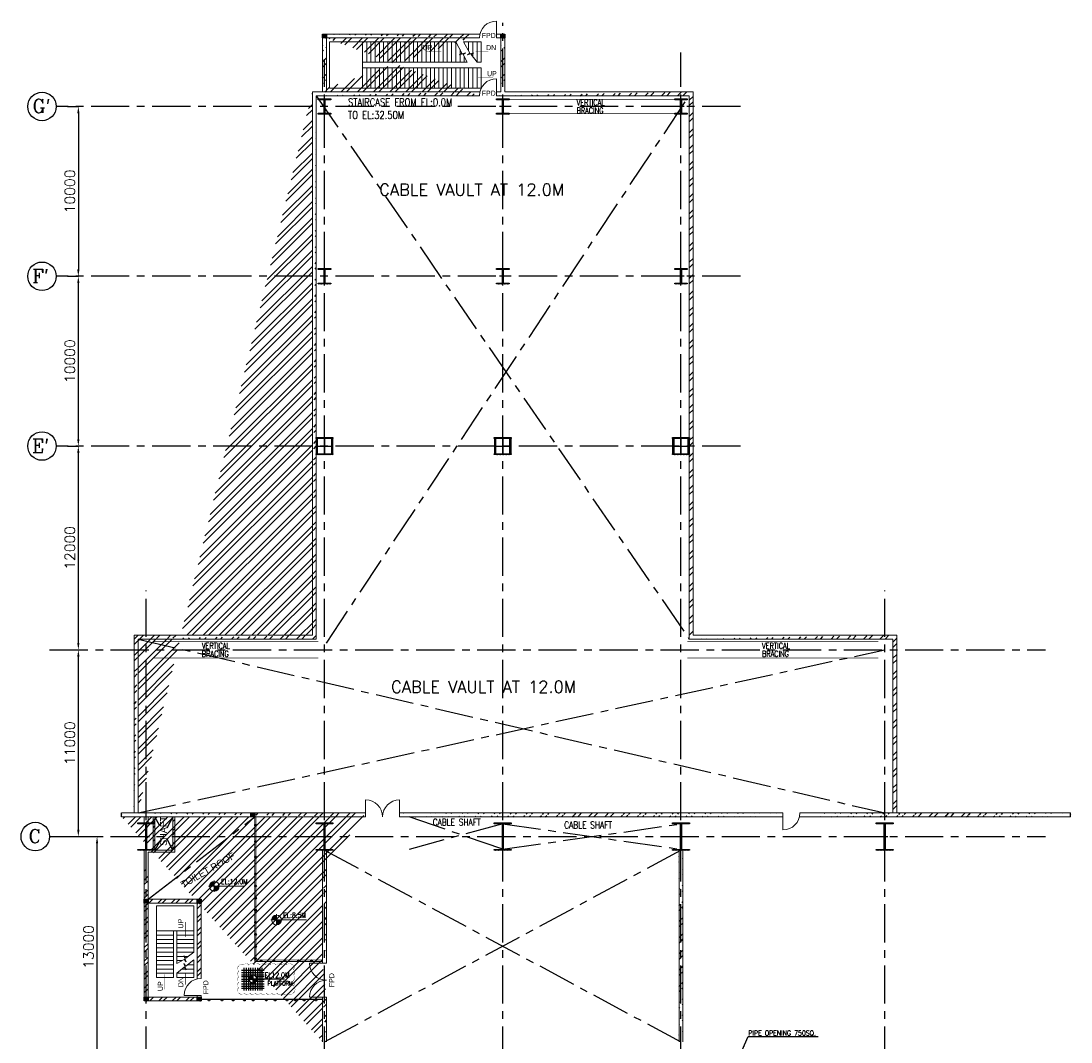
# Model space of a CAD drawing. Header units: inches. Extents: x 0 to 1544102, y 0 to 23144100.
# Tile 7 of 203: x 93520 to 155373, y 40281 to 100416. Entities that reach past the tile are written whole.
import ezdxf

# ---------------------------------------------------------------- set-up
doc = ezdxf.new("R2010")
doc.units = ezdxf.units.IN
doc.header["$LTSCALE"] = 1800
doc.header["$MEASUREMENT"] = 0
doc.linetypes.add('CENTER', pattern=[2, 1.25, -0.25, 0.25, -0.25])
doc.linetypes.add('HIDDEN', pattern=[0.375, 0.25, -0.125])
doc.layers.get('0').update_dxf_attribs({"color": 253})
for name, color, linetype in [('BRACING', 1, 'HIDDEN'), ('CEN', 2, 'CENTER'), ('COL', 1, 'Continuous'), ('GRID', 251, 'CENTER'), ('STEEL', 231, 'Continuous')]:
    doc.layers.add(name, color=color, linetype=linetype)
for name, color, linetype, lineweight in [('DIM', 4, 'Continuous', 18), ('STAIR', 2, 'Continuous', 15), ('TEXT', 3, 'Continuous', 18), ('WALL', 6, 'Continuous', 18)]:
    doc.layers.add(name, color=color, linetype=linetype, lineweight=lineweight)
doc.styles.add('HTX11', font='O8111901')
doc.styles.add('ROMANC', font='ROMANC.SHX')
doc.styles.add('ROMANS', font='romans.shx')
doc.styles.add('ROMANT', font='romant')
doc.styles.get("Standard").update_dxf_attribs({"font": 'arial.ttf'})
doc.dimstyles.new('K2', dxfattribs={"dimtxt": 600, "dimasz": 400, "dimexe": 200, "dimexo": 200, "dimgap": 200, "dimtad": 1, "dimdec": 0, "dimzin": 0, "dimdsep": 46, "dimtxsty": 'ROMANC', "dimcen": 0.09, "dimclrd": 256, "dimclrt": 4, "dimadec": 0, "dimazin": 0, "dimtfac": 1, "dimtdec": 0, "dimtofl": 0, "dimtmove": 1, "dimatfit": 3, "dimfxl": 0.18, "dimtolj": 1, "dimtzin": 0, "dimarcsym": 0})
doc.dimstyles.new('STANDARD1', dxfattribs={"dimtxt": 300, "dimasz": 250, "dimexe": 0, "dimexo": 0, "dimgap": 80, "dimtad": 1, "dimdec": 0, "dimzin": 0, "dimdsep": 46, "dimtxsty": 'ROMANS', "dimcen": 0, "dimclrd": 4, "dimclre": 4, "dimclrt": 4, "dimadec": 0, "dimazin": 0, "dimtfac": 0.09, "dimtdec": 0, "dimtix": 1, "dimtofl": 0, "dimtmove": 0, "dimatfit": 3, "dimfxl": 1, "dimtolj": 1, "dimtzin": 0, "dimarcsym": 0})
pattern_1 = [(45, (-290253.6, -45646.2), (-397.7476, 397.7476), []), (45, (-289988.43, -45646.2), (-397.7476, 397.7476), [])]
pattern_2 = [(45, (0, -860.2), (-477.297, 477.297), []), (45, (318.2, -860.2), (-477.297, 477.297), [])]
pattern_3 = [(45, (0, -1860.2), (-477.297, 477.297), []), (45, (318.2, -1860.2), (-477.297, 477.297), [])]

# ---------------------------------------------------------------- blocks, each defined once
blk = doc.blocks.new('C-ROW COLUMN')
at = {"layer": 'COL'}
h = blk.add_hatch(dxfattribs=at)
h.set_pattern_fill('ANSI31', color=256, scale=200, style=0)
h.set_pattern_definition([(45, (-1315.907, -6.545), (-17.6776695, 17.6776695), [])])
h.paths.add_polyline_path([(77950, 120865), (76960, 120865), (76960, 120820), (77950, 120820)])
h.paths.add_polyline_path([(77478, 120820), (77433, 120820), (77433, 119310), (77478, 119310)])
h.paths.add_polyline_path([(77950, 119310), (76960, 119310), (76960, 119265), (77950, 119265)])
at = {"layer": 'CEN'}
for p, q in [((77455, 119265), (77455, 120865)), ((77264, 120065), (77647, 120065))]:
    blk.add_line(p, q, dxfattribs=at)
at = {"layer": 'COL'}
for points in [[(76960, 120865), (77950, 120865), (77950, 120820), (76960, 120820)], [(77433, 120820), (77478, 120820), (77478, 119310), (77433, 119310)], [(76960, 119310), (77950, 119310), (77950, 119265), (76960, 119265)]]:
    blk.add_lwpolyline(points, close=True, dxfattribs=at)
blk = doc.blocks.new('*D371')
at = {"layer": 'DIM', "color": 0, "lineweight": -2, "transparency": 16777216}
for p, q in [((96468, 63381), (97098, 63381)), ((96468, 52381), (97098, 52381))]:
    blk.add_line(p, q, dxfattribs=at)
at = {"layer": 'DIM', "lineweight": -2, "transparency": 16777216}
blk.add_line((96898, 52781), (96898, 62981), dxfattribs=at)
at = {"layer": 'DIM', "transparency": 16777216}
for points in [[(96831, 62981), (96964, 62981), (96898, 63381)], [(96831, 52781), (96964, 52781), (96898, 52381)]]:
    blk.add_solid(points, dxfattribs=at)
at = {"layer": 'DIM', "color": 4, "transparency": 16777216, "insert": (96398, 57881), "char_height": 600, "attachment_point": 5, "rotation": 90, "style": 'ROMANC'}
blk.add_mtext('\\A1;11000', dxfattribs=at)
blk = doc.blocks.new('*D372')
at = {"layer": 'DIM', "color": 0, "lineweight": -2, "transparency": 16777216}
for p, q in [((96268, 75381), (96898, 75381)), ((96268, 63381), (96898, 63381))]:
    blk.add_line(p, q, dxfattribs=at)
at = {"layer": 'DIM', "lineweight": -2, "transparency": 16777216}
blk.add_line((96898, 63781), (96898, 74981), dxfattribs=at)
at = {"layer": 'DIM', "transparency": 16777216}
for points in [[(96831, 74981), (96964, 74981), (96898, 75381)], [(96831, 63781), (96964, 63781), (96898, 63381)]]:
    blk.add_solid(points, dxfattribs=at)
at = {"layer": 'DIM', "color": 4, "transparency": 16777216, "insert": (96398, 69381), "char_height": 600, "attachment_point": 5, "rotation": 90, "style": 'ROMANC'}
blk.add_mtext('\\A1;12000', dxfattribs=at)
blk = doc.blocks.new('*D373')
at = {"layer": 'DIM', "color": 0, "lineweight": -2, "transparency": 16777216}
for p, q in [((96268, 85381), (96898, 85381)), ((96268, 75381), (96898, 75381))]:
    blk.add_line(p, q, dxfattribs=at)
at = {"layer": 'DIM', "lineweight": -2, "transparency": 16777216}
blk.add_line((96898, 75781), (96898, 84981), dxfattribs=at)
at = {"layer": 'DIM', "transparency": 16777216}
for points in [[(96831, 84981), (96964, 84981), (96898, 85381)], [(96831, 75781), (96964, 75781), (96898, 75381)]]:
    blk.add_solid(points, dxfattribs=at)
at = {"layer": 'DIM', "color": 4, "transparency": 16777216, "insert": (96398, 80381), "char_height": 600, "attachment_point": 5, "rotation": 90, "style": 'ROMANC'}
blk.add_mtext('\\A1;10000', dxfattribs=at)
blk = doc.blocks.new('E-ROW COLUMN')
at = {"layer": 'COL'}
h = blk.add_hatch(dxfattribs=at)
h.set_pattern_fill('ANSI31', color=256, scale=200, angle=180, style=0)
h.set_pattern_definition([(225, (-559205.4, -120485.547), (17.6776695, -17.6776695), [])])
h.paths.add_polyline_path([(0, 500), (-500, 500), (-500, 450), (0, 450)])
h.paths.add_polyline_path([(500, 500), (0, 500), (0, 450), (500, 450)])
h.paths.add_polyline_path([(-425, 450), (-475, 450), (-475, 0), (-425, 0)])
h.paths.add_polyline_path([(475, 450), (425, 450), (425, 0), (475, 0)])
h.paths.add_polyline_path([(-425, 0), (-475, 0), (-475, -450), (-425, -450)])
h.paths.add_polyline_path([(0, -450), (-500, -450), (-500, -500), (0, -500)])
h.paths.add_polyline_path([(500, -450), (0, -450), (0, -500), (500, -500)])
h.paths.add_polyline_path([(475, 0), (425, 0), (425, -450), (475, -450)])
at = {"layer": 'CEN'}
for p, q in [((-475, 0), (475, 0)), ((0, 500), (0, -500))]:
    blk.add_line(p, q, dxfattribs=at)
at = {"layer": 'COL'}
for points in [[(-500, 500), (500, 500), (500, 450), (-500, 450)], [(-475, 450), (-425, 450), (-425, -450), (-475, -450)], [(425, 450), (475, 450), (475, -450), (425, -450)], [(-500, -450), (500, -450), (500, -500), (-500, -500)]]:
    blk.add_lwpolyline(points, close=True, dxfattribs=at)
blk = doc.blocks.new('F-ROW COLUMN')
at = {"layer": 'COL'}
h = blk.add_hatch(dxfattribs=at)
h.set_pattern_fill('ANSI31', color=256, scale=200, angle=180, style=0)
h.set_pattern_definition([(225, (-557328.912, -127499.994), (17.6776695, -17.6776695), [])])
h.paths.add_polyline_path([(370, 450), (0, 450), (0, 400), (22.5, 400), (370, 400)])
h.paths.add_polyline_path([(0, 450), (-370, 450), (-370, 400), (0, 400)])
h.paths.add_polyline_path([(0, 400), (-22.5, 400), (-22.5, 0), (0, 0)])
h.paths.add_polyline_path([(22.5, 400), (0, 400), (0, 0), (22.5, 0)])
h.paths.add_polyline_path([(0, 0), (-22.5, 0), (-22.5, -400), (0, -400)])
h.paths.add_polyline_path([(22.5, 0), (0, 0), (0, -400), (22.5, -400)])
h.paths.add_polyline_path([(0, -400), (-22.5, -400), (-370, -400), (-370, -450), (0, -450)])
h.paths.add_polyline_path([(370, -400), (0, -400), (0, -450), (370, -450)])
at = {"layer": 'CEN'}
for p, q in [((191.6, 0), (-191.6, 0)), ((0, -450), (0, 450))]:
    blk.add_line(p, q, dxfattribs=at)
at = {"layer": 'COL'}
for points in [[(-370, 450), (370, 450), (370, 400), (-370, 400)], [(-22.5, 400), (22.5, 400), (22.5, -400), (-22.5, -400)], [(-370, -400), (370, -400), (370, -450), (-370, -450)]]:
    blk.add_lwpolyline(points, close=True, dxfattribs=at)
blk = doc.blocks.new('*D378')
at = {"layer": 'DIM', "color": 0, "lineweight": -2, "transparency": 16777216}
for p, q in [((96268, 95381), (96898, 95381)), ((96268, 85381), (96898, 85381))]:
    blk.add_line(p, q, dxfattribs=at)
at = {"layer": 'DIM', "lineweight": -2, "transparency": 16777216}
blk.add_line((96898, 94981), (96898, 85781), dxfattribs=at)
at = {"layer": 'DIM', "transparency": 16777216}
for points in [[(96831, 94981), (96964, 94981), (96898, 95381)], [(96831, 85781), (96964, 85781), (96898, 85381)]]:
    blk.add_solid(points, dxfattribs=at)
at = {"layer": 'DIM', "color": 4, "transparency": 16777216, "insert": (96398, 90381), "char_height": 600, "attachment_point": 5, "rotation": 90, "style": 'ROMANC'}
blk.add_mtext('\\A1;10000', dxfattribs=at)
blk = doc.blocks.new('*X7')
at = {"color": 0}
for p, q in [((36080, 29200), (36330, 29200)), ((36081, 29225), (36330, 29225)), ((36085, 29250), (36330, 29250)), ((36092, 29275), (36330, 29275)), ((36102, 29300), (36330, 29300)), ((36115, 29325), (36330, 29325)), ((36132, 29350), (36330, 29350)), ((36154, 29375), (36330, 29375)), ((36183, 29400), (36330, 29400)), ((36226, 29425), (36330, 29425))]:
    blk.add_line(p, q, dxfattribs=at)
blk = doc.blocks.new('LL')
for p, q in [((-1136, 0), (-711, 0)), ((-711, 0), (-711, 423)), ((1493, 0), (-711, 0)), ((-711, 0), (-711, -418))]:
    blk.add_line(p, q)
for start, end in [(90, 180), (180, 270), (0, 90), (270, 0)]:
    blk.add_arc((-711, 0), 360, start, end)
at = {"xscale": 1.439999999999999, "yscale": 1.439999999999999, "zscale": 1.439999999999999}
blk.add_blockref('*X7', (-53026, -42044), dxfattribs=at)
at = {"xscale": 1.439999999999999, "yscale": 1.439999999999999, "zscale": 1.439999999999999, "rotation": 180}
blk.add_blockref('*X7', (51604, 42044), dxfattribs=at)
at = {"flags": 4}
blk.add_attdef('LEVEL', (-222, 154), '', height=432, dxfattribs=at)
blk = doc.blocks.new('A$C23722B17')
at = {"flags": 128}
for points in [[(-533, 658), (-533, -676)], [(-400, 658), (-400, -676)], [(-267, 658), (-267, -676)], [(-267, 658), (-267, -676)], [(-133, 658), (-133, 181)], [(0, 658), (0, -676)], [(0, 658), (0, -676)], [(133, 658), (133, 181)], [(133, 658), (133, 181)], [(267, 658), (267, -676)], [(400, 658), (400, -676)], [(533, 658), (533, -676)], [(-667, 524), (667, 524)], [(-667, 391), (667, 391)], [(-667, 258), (667, 258)], [(-667, 142), (-174, 142)], [(-667, 0), (667, 0)], [(-265, 0), (0, 0)], [(-225, 2), (0, 2)], [(-224, 25), (0, 25)], [(-220, 47), (0, 47)], [(-214, 70), (0, 70)], [(-205, 92), (0, 92)], [(-194, 115), (0, 115)], [(-178, 137), (0, 137)], [(-158, 160), (0, 160)], [(-132, 182), (0, 182)], [(-93, 205), (0, 205)], [(0, 0), (0, 264)], [(1864, 0), (0, 0)], [(0, 0), (0, -261)], [(174, 142), (667, 142)], [(-667, -133), (-181, -133)], [(-667, -276), (667, -276)], [(-667, -409), (667, -409)], [(-667, -542), (667, -542)], [(-133, -181), (-133, -676)], [(225, -2), (0, -2)], [(224, -25), (0, -25)], [(220, -47), (0, -47)], [(214, -70), (0, -70)], [(205, -92), (0, -92)], [(194, -115), (0, -115)], [(178, -137), (0, -137)], [(158, -160), (0, -160)], [(132, -182), (0, -182)], [(93, -205), (0, -205)], [(133, -181), (133, -676)], [(133, -181), (133, -676)], [(181, -133), (667, -133)]]:
    blk.add_lwpolyline(points, dxfattribs=at)
for points in [[(0, 225, 0.414246), (-225, 0)], [(225, 0, 0.414258), (0, 225)], [(0, -225, 0.414246), (225, 0)], [(-225, 0, 0.414221), (0, -225)]]:
    blk.add_lwpolyline(points, format="xyb", dxfattribs=at)
blk = doc.blocks.new('*D380')
at = {"layer": 'DIM', "color": 0, "lineweight": -2, "transparency": 16777216}
for p, q in [((97370, 52381), (98000, 52381)), ((97370, 39381), (98000, 39381))]:
    blk.add_line(p, q, dxfattribs=at)
at = {"layer": 'DIM', "lineweight": -2, "transparency": 16777216}
blk.add_line((98000, 39781), (98000, 51981), dxfattribs=at)
at = {"layer": 'DIM', "transparency": 16777216}
for points in [[(97933, 51981), (98067, 51981), (98000, 52381)], [(97933, 39781), (98067, 39781), (98000, 39381)]]:
    blk.add_solid(points, dxfattribs=at)
at = {"layer": 'DIM', "color": 4, "transparency": 16777216, "insert": (97500, 45881), "char_height": 600, "attachment_point": 5, "rotation": 90, "style": 'ROMANC'}
blk.add_mtext('\\A1;13000', dxfattribs=at)

msp = doc.modelspace()

# ---------------------------------------------------------------- hatches: boundary and pattern name
h = msp.add_hatch()
h.set_pattern_fill('ANSI32', color=256, scale=1800, style=0)
h.set_pattern_definition(pattern_2)
edge = h.paths.add_edge_path()
edge.add_line((110934.9, 96246.43), (120555.24, 96246.43))
edge.add_line((110913.43, 96016.43), (120528.43, 96016.43))
edge.add_line((111513.43, 99416.43), (111513.43, 96246.43))
edge.add_line((111283.43, 99416.43), (111283.43, 96246.43))
edge.add_line((111513.43, 99416.43), (120528.43, 99416.43))
edge.add_line((111513.43, 99646.43), (120555.24, 99646.43))
h = msp.add_hatch()
h.set_pattern_fill('ANSI32', color=256, scale=1800, style=0)
h.set_pattern_definition(pattern_2)
edge = h.paths.add_edge_path()
edge.add_line((122013.43, 99416.43), (122013.43, 96246.43))
edge.add_line((121783.43, 99416.43), (121783.43, 96246.43))
h = msp.add_hatch()
h.set_pattern_fill('ANSI32', color=256, scale=1800, style=0)
h.set_pattern_definition(pattern_2)
edge = h.paths.add_edge_path()
edge.add_line((100183.43, 64246.43), (110683.43, 64246.43))
edge.add_line((100413.43, 64016.43), (110913.43, 64016.43))
edge.add_line((110913.43, 64016.43), (110913.43, 96016.43))
edge.add_line((110683.43, 64246.43), (110683.43, 96246.43))
edge.add_line((100183.43, 53771.43), (100183.43, 64246.43))
edge.add_line((100413.43, 53771.43), (100413.43, 64016.43))
h = msp.add_hatch()
h.set_pattern_fill('ANSI32', color=256, scale=1800, style=0)
h.set_pattern_definition(pattern_2)
edge = h.paths.add_edge_path()
edge.add_line((122013.43, 96246.43), (133113.43, 96246.43))
edge.add_line((121528.43, 96016.43), (132883.43, 96016.43))
edge.add_line((132883.43, 64016.43), (132883.43, 96016.43))
edge.add_line((133113.43, 64246.43), (133113.43, 96246.43))
h = msp.add_hatch()
h.set_pattern_fill('ANSI32', color=256, scale=1800, style=0)
h.set_pattern_definition(pattern_2)
edge = h.paths.add_edge_path()
edge.add_line((133113.43, 64246.43), (145113.43, 64246.43))
edge.add_line((132883.43, 64016.43), (144883.43, 64016.43))
edge.add_line((144883.43, 53771.43), (144883.43, 64016.43))
edge.add_line((145113.43, 53771.43), (145113.43, 64246.43))
h = msp.add_hatch()
h.set_pattern_fill('ANSI32', color=256, scale=1800, style=0)
h.set_pattern_definition(pattern_3)
edge = h.paths.add_edge_path()
edge.add_line((99442.23, 53541.43), (113821.75, 53541.43))
edge.add_line((99442.23, 53771.43), (113821.75, 53771.43))
edge.add_line((111513.43, 50581.43), (111513.43, 44916.61))
edge.add_line((111283.43, 50581.43), (111283.43, 44916.61))
edge.add_line((111513.43, 42916.61), (111513.43, 40281.43))
edge.add_line((111283.43, 42916.61), (111283.43, 40281.43))
h = msp.add_hatch()
h.set_pattern_fill('ANSI32', color=256, scale=1800, style=0)
h.set_pattern_definition(pattern_2)
edge = h.paths.add_edge_path()
edge.add_line((115821.75, 53541.43), (138404.55, 53541.43))
edge.add_line((115821.75, 53771.43), (138404.55, 53771.43))
h = msp.add_hatch()
h.set_pattern_fill('ANSI32', color=256, scale=1800, style=0)
h.set_pattern_definition(pattern_2)
edge = h.paths.add_edge_path()
edge.add_line((139404.55, 53771.43), (155350.17, 53771.43))
edge.add_line((139377.74, 53541.43), (155350.17, 53541.43))
h = msp.add_hatch()
h.set_pattern_fill('ANSI32', color=256, scale=1800, style=0)
h.set_pattern_definition(pattern_2)
edge = h.paths.add_edge_path()
edge.add_line((139404.55, 53771.43), (155350.17, 53771.43))
edge.add_line((144513.43, 53541.43), (155350.17, 53541.43))
h = msp.add_hatch(color=256)
h.dxf.hatch_style = 1
h.paths.add_polyline_path([(107388.43, 53050.12, 1), (107288.43, 53050.12, 1)])
h = msp.add_hatch(color=256)
h.dxf.hatch_style = 1
h.paths.add_polyline_path([(107388.43, 52078.53, 1), (107288.43, 52078.53, 1)])
h = msp.add_hatch()
h.set_pattern_fill('ANSI32', color=256, scale=1800, style=0)
h.set_pattern_definition(pattern_3)
edge = h.paths.add_edge_path()
edge.add_line((132513.43, 51581.43), (132513.43, 40281.43))
edge.add_line((132283.43, 51581.43), (132283.43, 40281.43))
h = msp.add_hatch(color=256)
h.dxf.hatch_style = 1
h.paths.add_polyline_path([(107388.43, 51177.7, 1), (107288.43, 51177.7, 1)])
h = msp.add_hatch(color=256)
h.dxf.hatch_style = 1
h.paths.add_polyline_path([(107388.43, 50177.7, 1), (107288.43, 50177.7, 1)])
h = msp.add_hatch(color=256)
h.dxf.hatch_style = 1
h.paths.add_polyline_path([(107388.43, 49465.61, 1), (107288.43, 49465.61, 1)])
h = msp.add_hatch(color=256)
h.dxf.hatch_style = 1
h.paths.add_polyline_path([(107388.43, 48753.52, 1), (107288.43, 48753.52, 1)])
h = msp.add_hatch(color=256)
h.dxf.hatch_style = 1
h.paths.add_polyline_path([(107388.43, 48041.43, 1), (107288.43, 48041.43, 1)])
h = msp.add_hatch(color=256)
h.dxf.hatch_style = 1
h.paths.add_polyline_path([(107388.43, 47329.34, 1), (107288.43, 47329.34, 1)])
h = msp.add_hatch(color=256)
h.dxf.hatch_style = 1
h.paths.add_polyline_path([(107388.43, 46617.25, 1), (107288.43, 46617.25, 1)])
h = msp.add_hatch(color=256)
h.dxf.hatch_style = 1
h.paths.add_polyline_path([(107388.43, 45905.17, 1), (107288.43, 45905.17, 1)])
h = msp.add_hatch(color=256)
h.dxf.hatch_style = 1
h.paths.add_polyline_path([(107388.43, 45193.08, 1), (107288.43, 45193.08, 1)])
h = msp.add_hatch(color=256)
h.dxf.hatch_style = 1
h.paths.add_polyline_path([(107719.04, 45065.34, 1), (107619.04, 45065.34, 1)])
h = msp.add_hatch(color=256)
h.dxf.hatch_style = 1
h.paths.add_polyline_path([(108464.22, 45065.34, 1), (108364.22, 45065.34, 1)])
h = msp.add_hatch(color=256)
h.dxf.hatch_style = 1
h.paths.add_polyline_path([(109125.02, 45065.34, 1), (109025.02, 45065.34, 1)])
h = msp.add_hatch(color=256)
h.dxf.hatch_style = 1
h.paths.add_polyline_path([(109920.04, 45065.34, 1), (109820.04, 45065.34, 1)])
h = msp.add_hatch(color=256)
h.dxf.hatch_style = 1
h.paths.add_polyline_path([(110684.09, 45065.34, 1), (110584.09, 45065.34, 1)])
h = msp.add_hatch(color=256)
h.dxf.hatch_style = 1
h.paths.add_polyline_path([(104647.37, 42746.43, 1), (104547.37, 42746.43, 1)])
h = msp.add_hatch(color=256)
h.dxf.hatch_style = 1
h.paths.add_polyline_path([(105411.42, 42746.43, 1), (105311.42, 42746.43, 1)])
h = msp.add_hatch(color=256)
h.dxf.hatch_style = 1
h.paths.add_polyline_path([(106072.21, 42746.43, 1), (105972.21, 42746.43, 1)])
h = msp.add_hatch(color=256)
h.dxf.hatch_style = 1
h.paths.add_polyline_path([(106733.01, 42746.43, 1), (106633.01, 42746.43, 1)])
h = msp.add_hatch(color=256)
h.dxf.hatch_style = 1
h.paths.add_polyline_path([(107249.26, 42746.43, 1), (107149.26, 42746.43, 1)])
h = msp.add_hatch(color=256)
h.dxf.hatch_style = 1
h.paths.add_polyline_path([(108023.36, 42746.43, 1), (107923.36, 42746.43, 1)])
h = msp.add_hatch(color=256)
h.dxf.hatch_style = 1
h.paths.add_polyline_path([(108539.61, 42746.43, 1), (108439.61, 42746.43, 1)])
h = msp.add_hatch(color=256)
h.dxf.hatch_style = 1
h.paths.add_polyline_path([(109237.17, 42746.43, 1), (109137.17, 42746.43, 1)])
h = msp.add_hatch(color=256)
h.dxf.hatch_style = 1
h.paths.add_polyline_path([(109731.87, 42746.43, 1), (109631.87, 42746.43, 1)])
h = msp.add_hatch(color=256)
h.dxf.hatch_style = 1
h.paths.add_polyline_path([(110248.12, 42746.43, 1), (110148.12, 42746.43, 1)])
h = msp.add_hatch(color=256)
h.dxf.hatch_style = 1
h.paths.add_polyline_path([(110945.68, 42746.43, 1), (110845.68, 42746.43, 1)])
at = {"layer": 'COL'}
h = msp.add_hatch(dxfattribs=at)
h.set_pattern_fill('ANSI31', color=1, scale=250, angle=180, style=0)
h.set_pattern_definition([(225, (107933.428, 94296.435), (22.09709, -22.09709), [])])
h.paths.add_polyline_path([(111513.43, 99416.43), (111513.43, 99646.43), (111283.43, 99646.43), (111283.43, 99416.43)])
h = msp.add_hatch(dxfattribs=at)
h.set_pattern_fill('ANSI31', color=1, scale=250, angle=180, style=0)
h.set_pattern_definition([(225, (118433.428, 94296.435), (22.09709, -22.09709), [])])
h.paths.add_polyline_path([(122013.43, 99416.43), (122013.43, 99646.43), (121783.43, 99646.43), (121783.43, 99416.43)])
h = msp.add_hatch(dxfattribs=at)
h.set_pattern_fill('ANSI31', color=1, scale=250, angle=180, style=0)
h.set_pattern_definition([(225, (103708.428, 48421.435), (22.09709, -22.09709), [])])
h.paths.add_polyline_path([(107288.43, 53541.43), (107288.43, 53771.43), (107058.43, 53771.43), (107058.43, 53541.43)])
h = msp.add_hatch(dxfattribs=at)
h.set_pattern_fill('ANSI31', color=1, scale=250, angle=180, style=0)
h.set_pattern_definition([(225, (97433.428, 43346.435), (22.09709, -22.09709), [])])
h.paths.add_polyline_path([(101013.43, 48466.43), (101013.43, 48696.43), (100783.43, 48696.43), (100783.43, 48466.43)])
h = msp.add_hatch(dxfattribs=at)
h.set_pattern_fill('ANSI31', color=1, scale=250, angle=180, style=0)
h.set_pattern_definition([(225, (100548.428, 43346.435), (22.09709, -22.09709), [])])
h.paths.add_polyline_path([(104128.43, 48466.43), (104128.43, 48696.43), (103898.43, 48696.43), (103898.43, 48466.43)])
h = msp.add_hatch(dxfattribs=at)
h.set_pattern_fill('ANSI31', color=1, scale=250, angle=180, style=0)
h.set_pattern_definition([(225, (97433.428, 37576.435), (22.09709, -22.09709), [])])
h.paths.add_polyline_path([(101013.43, 42696.43), (101013.43, 42926.43), (100783.43, 42926.43), (100783.43, 42696.43)])
h = msp.add_hatch(dxfattribs=at)
h.set_pattern_fill('ANSI31', color=1, scale=250, angle=180, style=0)
h.set_pattern_definition([(225, (100548.428, 37576.435), (22.09709, -22.09709), [])])
h.paths.add_polyline_path([(104128.43, 42696.43), (104128.43, 42926.43), (103898.43, 42926.43), (103898.43, 42696.43)])
at = {"layer": 'WALL', "linetype": 'Continuous'}
h = msp.add_hatch(dxfattribs=at)
h.set_pattern_fill('ANSI32', color=9, scale=1500, angle=360, style=0)
h.set_pattern_definition(pattern_1)
h.paths.add_polyline_path([(101413.43, 52381.43), (101298.43, 52381.43), (101298.43, 51581.43), (100898.43, 51581.43), (100898.43, 51466.43), (101413.43, 51466.43)])
h.paths.add_polyline_path([(101413.43, 53541.43), (101298.43, 53541.43), (101298.43, 52381.43), (101413.43, 52381.43)])
h.paths.add_polyline_path([(100783.43, 51581.43), (100783.43, 51466.43), (100898.43, 51466.43), (100898.43, 51581.43)])
h = msp.add_hatch(dxfattribs=at)
h.set_pattern_fill('ANSI32', color=9, scale=1500, angle=360, style=0)
h.set_pattern_definition(pattern_1)
h.paths.add_polyline_path([(102588.43, 52381.43), (102473.43, 52381.43), (102473.43, 51581.43), (102588.43, 51581.43)])
h.paths.add_polyline_path([(102588.43, 53541.43), (102473.43, 53541.43), (102473.43, 52381.43), (102588.43, 52381.43)])
h = msp.add_hatch(dxfattribs=at)
h.set_pattern_fill('ANSI32', color=9, scale=1500, angle=360, style=0)
h.set_pattern_definition([(45, (-291523.6, -46566.2), (-397.7476, 397.7476), []), (45, (-291258.43, -46566.2), (-397.7476, 397.7476), [])])
h.paths.add_polyline_path([(100783.43, 42696.43), (101013.43, 42696.43), (101013.43, 50466.43), (100783.43, 50466.43)])
h = msp.add_hatch(dxfattribs=at)
h.set_pattern_fill('ANSI32', color=9, scale=1500, angle=360, style=0)
h.set_pattern_definition([(45, (-290253.6, -46646.2), (-397.7476, 397.7476), []), (45, (-289988.43, -46646.2), (-397.7476, 397.7476), [])])
h.paths.add_polyline_path([(103898.43, 48696.43), (101013.43, 48696.43), (101013.43, 48466.43), (103898.43, 48466.43)])
h = msp.add_hatch(dxfattribs=at)
h.set_pattern_fill('ANSI32', color=9, scale=1500, angle=360, style=0)
h.set_pattern_definition([(45, (97166.64, 42462.84), (-397.748, 397.748), []), (45, (97431.8, 42462.84), (-397.748, 397.748), [])])
edge = h.paths.add_edge_path()
edge.add_arc((104128.44, 42796.43), 1141.75, 90.0004462, 101.621923, ccw=False)
edge.add_line((104128.43, 43938.18), (104128.43, 48466.43))
edge.add_line((104128.43, 48466.43), (103898.43, 48466.43))
edge.add_line((103898.43, 48466.43), (103898.43, 43914.77))
h = msp.add_hatch(dxfattribs=at)
h.set_pattern_fill('ANSI32', color=9, scale=1500, angle=360, style=0)
h.set_pattern_definition([(45, (97651.64, 42692.84), (-397.75, 397.75), []), (45, (97916.8, 42692.84), (-397.75, 397.75), [])])
h.paths.add_polyline_path([(103898.43, 42926.43), (101013.43, 42926.43), (101013.43, 42696.43), (103898.43, 42696.43)])

# ---------------------------------------------------------------- linework, layer by layer
for points in [[(99442.23, 53541.43), (99442.23, 53637.27), (99419.23, 53637.27), (99465.23, 53675.6), (99442.23, 53675.6), (99442.23, 53771.43)], [(155350.17, 53541.43), (155350.17, 53637.27), (155327.17, 53637.27), (155373.17, 53675.6), (155350.17, 53675.6), (155350.17, 53771.43)]]:
    msp.add_lwpolyline(points)
at = {"color": 1}
msp.add_lwpolyline([(109556.1, 43164.2, 0, 32, -0.52056705), (109236.1, 43164.2, 0, 32, -0.52056705), (108916.1, 43164.2, 0, 32, -0.52056705), (108596.1, 43164.2, 0, 32, -0.52056705), (108276.1, 43164.2, 0, 32, -0.52056705), (107956.1, 43164.2, 0, 32, -0.52056705), (107636.1, 43164.2, 0, 32, -0.52056705), (107316.1, 43164.2, 0, 32, -0.52056705), (106996.1, 43164.2, 0, 32, -0.52056705), (106676.1, 43164.2, 0, 32, -0.52056705), (106360.37, 43168.47, 0, 32, -0.52056705), (106360.37, 43488.47, 0, 32, -0.52056705), (106360.37, 43808.47, 0, 32, -0.52056705), (106360.37, 44128.47, 0, 32, -0.52056705), (106360.37, 44448.47, 0, 32, -0.52056705), (106360.37, 44768.47, 0, 32, -0.52056705), (106634.43, 44814.4, 0, 32, -0.52056705), (106954.43, 44814.4, 0, 32, -0.52056705), (107274.43, 44814.4, 0, 32, -0.52056705), (107594.43, 44814.4, 0, 32, -0.52056705), (107914.43, 44814.4, 0, 32, -0.52056705), (108234.43, 44814.4, 0, 32, -0.52056705), (108554.43, 44814.4, 0, 32, -0.52056705), (108874.43, 44814.4, 0, 32, -0.52056705), (109194.43, 44814.4, 0, 32, -0.52056705), (109514.43, 44814.4, 0, 32, -0.52056705), (109556.1, 44536.07, 0, 32, -0.52056705), (109556.1, 44216.07, 0, 32, -0.52056705), (109556.1, 43896.07, 0, 32, -0.52056705), (109556.1, 43576.07, 0, 32, -0.52056705)], format="xyseb", close=True, dxfattribs=at)
for centre, radius in [((94758.09, 95381.43), 840.34), ((94758.09, 95381.43), 840.34), ((94758.09, 85381.43), 840.34), ((94758.09, 85381.43), 840.34), ((94758.09, 75381.43), 840.34), ((94758.09, 75381.43), 840.34), ((94360.38, 52381.43), 840.34), ((94360.38, 52381.43), 840.34), ((107338.43, 53050.12), 50), ((107338.43, 52078.53), 50), ((107338.43, 51177.7), 50), ((107338.43, 50177.7), 50), ((107338.43, 49465.61), 50), ((107338.43, 48753.52), 50), ((107338.43, 48041.43), 50), ((107338.43, 47329.34), 50), ((107338.43, 46617.25), 50), ((107338.43, 45905.17), 50), ((107338.43, 45193.08), 50), ((107669.04, 45065.34), 50), ((108414.22, 45065.34), 50), ((109075.02, 45065.34), 50), ((109870.04, 45065.34), 50), ((110634.09, 45065.34), 50), ((104597.37, 42746.43), 50), ((105361.42, 42746.43), 50), ((106022.21, 42746.43), 50), ((106683.01, 42746.43), 50), ((107199.26, 42746.43), 50), ((107973.36, 42746.43), 50), ((108489.61, 42746.43), 50), ((109187.17, 42746.43), 50), ((109681.87, 42746.43), 50), ((110198.12, 42746.43), 50), ((110895.68, 42746.43), 50)]:
    msp.add_circle(centre, radius)
at = {"layer": 'BRACING', "const_width": 40}
for points in [[(122268.43, 95806.43), (132028.43, 95806.43)], [(122268.43, 94956.43), (132028.43, 94956.43)], [(101268.43, 63861.43), (111028.43, 63861.43)], [(132768.43, 63861.43), (144028.43, 63861.43)], [(101268.43, 62901.43), (111028.43, 62901.43)], [(132768.43, 62901.43), (144028.43, 62901.43)]]:
    msp.add_lwpolyline(points, dxfattribs=at)
at = {"layer": 'CEN'}
for p, q in [((110913.43, 96016.43), (132883.43, 64016.43)), ((111513.43, 63771.43), (132883.43, 96016.43)), ((100413.43, 64016.43), (144398.43, 53771.43)), ((100413.43, 53771.43), (144398.43, 63381.43)), ((101013.43, 48696.43), (107288.43, 53541.43)), ((101695.24, 53020.34), (101413.43, 53541.43)), ((102473.43, 53541.43), (102114.99, 52878.66)), ((121898.43, 51631.43), (116387.65, 53541.43)), ((121898.43, 53136.43), (116387.65, 51626.43)), ((121898.43, 51631.43), (132398.43, 53131.43)), ((121898.43, 53131.43), (132398.43, 51631.43)), ((101749.02, 52201.97), (101413.43, 51581.43)), ((102473.43, 51581.43), (102141.33, 52195.49)), ((111398.43, 40281.43), (132398.43, 51581.43)), ((111398.43, 51581.43), (132398.43, 40281.43))]:
    msp.add_line(p, q, dxfattribs=at)
at = {"layer": 'COL'}
for points in [[(111283.43, 99646.43), (111513.43, 99646.43), (111513.43, 99416.43), (111283.43, 99416.43)], [(121783.43, 99646.43), (122013.43, 99646.43), (122013.43, 99416.43), (121783.43, 99416.43)], [(107058.43, 53771.43), (107288.43, 53771.43), (107288.43, 53541.43), (107058.43, 53541.43)], [(100783.43, 48696.43), (101013.43, 48696.43), (101013.43, 48466.43), (100783.43, 48466.43)], [(103898.43, 48696.43), (104128.43, 48696.43), (104128.43, 48466.43), (103898.43, 48466.43)], [(100783.43, 42926.43), (101013.43, 42926.43), (101013.43, 42696.43), (100783.43, 42696.43)], [(103898.43, 42926.43), (104128.43, 42926.43), (104128.43, 42696.43), (103898.43, 42696.43)]]:
    msp.add_lwpolyline(points, close=True, dxfattribs=at)
at = {"layer": 'GRID'}
for p, q in [((121898.43, 6540.47), (121898.43, 100303.53)), ((132398.43, 6540.47), (132398.43, 98561.01)), ((111398.43, 6540.47), (111398.43, 98173.17)), ((135898.43, 95381.43), (95598.43, 95381.43)), ((135898.43, 85381.43), (95598.43, 85381.43)), ((135898.43, 75381.43), (95598.43, 75381.43)), ((100898.43, 6540.47), (100898.43, 66881.43)), ((144398.43, 6540.47), (144398.43, 66881.43)), ((95200.72, 63381.43), (153872.88, 63381.43)), ((95200.72, 52381.43), (153872.88, 52381.43))]:
    msp.add_line(p, q, dxfattribs=at)
at = {"layer": 'STAIR', "linetype": 'Continuous'}
for p, q in [((111683.43, 99198.93), (119133.43, 99198.93)), ((111683.43, 99198.93), (111683.43, 96463.93)), ((113633.43, 97998.93), (113633.43, 99198.93)), ((113633.43, 97998.93), (113633.43, 99198.93)), ((113883.43, 97998.93), (113883.43, 99198.93)), ((114133.43, 97998.93), (114133.43, 99198.93)), ((114383.43, 97998.93), (114383.43, 99198.93)), ((114633.43, 97998.93), (114633.43, 99198.93)), ((114883.43, 97998.93), (114883.43, 99198.93)), ((115133.43, 97998.93), (115133.43, 99198.93)), ((115383.43, 97998.93), (115383.43, 99198.93)), ((115633.43, 97998.93), (115633.43, 99198.93)), ((115883.43, 97998.93), (115883.43, 99198.93)), ((116133.43, 97998.93), (116133.43, 99198.93)), ((116383.43, 97998.93), (116383.43, 99198.93)), ((116633.43, 97998.93), (116633.43, 99198.93)), ((116883.43, 97998.93), (116883.43, 99198.93)), ((117133.43, 97998.93), (117133.43, 99198.93)), ((117383.43, 97998.93), (117383.43, 99198.93)), ((117633.43, 97998.93), (117633.43, 99198.93)), ((117883.43, 97998.93), (117883.43, 99198.93)), ((118133.43, 97998.93), (118133.43, 99198.93)), ((118383.43, 97998.93), (118383.43, 99198.93)), ((118633.43, 97998.93), (118633.43, 99198.93)), ((118883.43, 97998.93), (118883.43, 99198.93)), ((119133.43, 97998.93), (119133.43, 99198.93)), ((119585.51, 99198.93), (120633.43, 99198.93)), ((119633.43, 99198.93), (119633.43, 99112.25)), ((119883.43, 99198.93), (119883.43, 98660.02)), ((120133.43, 99198.93), (120133.43, 98307.88)), ((120383.43, 99198.93), (120383.43, 97998.93)), ((120633.43, 99198.93), (120633.43, 97998.93)), ((119383.43, 98730.49), (119383.43, 97998.93)), ((113633.43, 97663.93), (113633.43, 97998.93)), ((113633.43, 97998.93), (119807.58, 97998.93)), ((119633.43, 98312.74), (119633.43, 97998.93)), ((120383.43, 97998.93), (120633.43, 97998.93)), ((113633.43, 96463.93), (113633.43, 97663.93)), ((113633.43, 97663.93), (120633.43, 97663.93)), ((113633.43, 96463.93), (113633.43, 97663.93)), ((113883.43, 96463.93), (113883.43, 97663.93)), ((114133.43, 96463.93), (114133.43, 97663.93)), ((114383.43, 96463.93), (114383.43, 97663.93)), ((114633.43, 96463.93), (114633.43, 97663.93)), ((114883.43, 96463.93), (114883.43, 97663.93)), ((115133.43, 96463.93), (115133.43, 97663.93)), ((115383.43, 96463.93), (115383.43, 97663.93)), ((115633.43, 96463.93), (115633.43, 97663.93)), ((115883.43, 96463.93), (115883.43, 97663.93)), ((116133.43, 96463.93), (116133.43, 97663.93)), ((116383.43, 96463.93), (116383.43, 97663.93)), ((116633.43, 96463.93), (116633.43, 97663.93)), ((116883.43, 96463.93), (116883.43, 97663.93)), ((117133.43, 96463.93), (117133.43, 97663.93)), ((117383.43, 96463.93), (117383.43, 97663.93)), ((117633.43, 96463.93), (117633.43, 97663.93)), ((117883.43, 96463.93), (117883.43, 97663.93)), ((118133.43, 96463.93), (118133.43, 97663.93)), ((118383.43, 96463.93), (118383.43, 97663.93)), ((118633.43, 96463.93), (118633.43, 97663.93)), ((118883.43, 96463.93), (118883.43, 97663.93)), ((119133.43, 96463.93), (119133.43, 97663.93)), ((119383.43, 96463.93), (119383.43, 97663.93)), ((119633.43, 96463.93), (119633.43, 97663.93)), ((119883.43, 96463.93), (119883.43, 97663.93)), ((120133.43, 96463.93), (120133.43, 97663.93)), ((120383.43, 96463.93), (120383.43, 97663.93)), ((120633.43, 96463.93), (120633.43, 97663.93)), ((111683.43, 96463.93), (120633.43, 96463.93)), ((101498.43, 48296.43), (101498.43, 44076.43)), ((103698.43, 48296.43), (101498.43, 48296.43)), ((103698.43, 48296.43), (103698.43, 45576.43)), ((101498.41, 46826.43), (102498.43, 46826.43)), ((101498.41, 46576.43), (102498.43, 46576.43)), ((102498.43, 46826.43), (102498.43, 44076.43)), ((102498.43, 46826.43), (102698.43, 46826.43)), ((102698.43, 46826.43), (103698.43, 46826.43)), ((102698.43, 46826.43), (102698.43, 44902.28)), ((102698.43, 46576.43), (103698.43, 46576.43)), ((101498.41, 46326.43), (102498.43, 46326.43)), ((101498.41, 46076.43), (102498.43, 46076.43)), ((101498.41, 45826.43), (102498.43, 45826.43)), ((102698.43, 46326.43), (103698.43, 46326.43)), ((102698.43, 46076.43), (103698.43, 46076.43)), ((102698.43, 45826.43), (103698.43, 45826.43)), ((101498.41, 45576.43), (102498.43, 45576.43)), ((101498.41, 45326.43), (102498.43, 45326.43)), ((102698.43, 45576.43), (103698.43, 45576.43)), ((103370.28, 45326.43), (102698.43, 45326.43)), ((101498.41, 45076.43), (102498.43, 45076.43)), ((101498.41, 44826.43), (102498.43, 44826.43)), ((101498.41, 44576.43), (102498.43, 44576.43)), ((103012.23, 45076.43), (102698.43, 45076.43)), ((103698.43, 44576.43), (103007.37, 44576.43)), ((103698.43, 44826.43), (103320.92, 44826.43)), ((103698.43, 45076.43), (103637.71, 45076.43)), ((103698.43, 45124.36), (103698.43, 44076.43)), ((101498.41, 44326.43), (102498.43, 44326.43)), ((101498.41, 44076.43), (102498.43, 44076.43)), ((103698.43, 44326.43), (102698.43, 44326.43)), ((102698.43, 44326.43), (102698.43, 44076.43)), ((103698.43, 44076.43), (102698.43, 44076.43))]:
    msp.add_line(p, q, dxfattribs=at)
at = {"layer": 'STAIR', "linetype": 'Continuous', "flags": 128}
for points in [[(119133.43, 99198.93), (119489.8, 98531.17), (119349.54, 98420.48), (119705.56, 98546.19), (119565.3, 98435.5), (119807.58, 97998.93)], [(119585.51, 99198.93), (119954.66, 98531.17), (119814.4, 98420.48), (120170.42, 98546.19), (120030.16, 98435.5), (120383.43, 97998.93)], [(103698.43, 45576.43), (103230.66, 45220.06), (103119.97, 45360.32), (103245.68, 45004.3), (103134.99, 45144.56), (102698.43, 44902.28)], [(103698.43, 45124.36), (103230.66, 44755.21), (103119.97, 44895.47), (103245.68, 44539.45), (103134.99, 44679.71), (102698.43, 44326.43)]]:
    msp.add_lwpolyline(points, dxfattribs=at)
for points in [[(118281.45, 98598.93, 0, 150, 0), (117926.75, 98598.93, 25, 25, 0), (117368.11, 98598.93, 25, 25, 0)], [(120303.79, 98598.93, 0, 150, 0), (120658.48, 98598.93, 25, 25, 0), (121055.36, 98598.93, 25, 25, 0)], [(120409.83, 97063.93, 0, 150, 0), (120764.52, 97063.93, 25, 25, 0), (121323.16, 97063.93, 25, 25, 0)], [(103198.43, 46428.42, 0, 150, 0), (103198.43, 46783.11, 25, 25, 0), (103198.43, 47341.75, 25, 25, 0)], [(101998.42, 44300.03, 0, 150, 0), (101998.42, 43945.34, 25, 25, 0), (101998.42, 43386.7, 25, 25, 0)], [(103198.43, 44406.08, 0, 150, 0), (103198.43, 44051.38, 25, 25, 0), (103198.43, 43654.51, 25, 25, 0)]]:
    msp.add_lwpolyline(points, format="xyseb", dxfattribs=at)
at = {"layer": 'STEEL'}
for p, q in [((107288.43, 53541.43), (107288.43, 45015.34)), ((111283.43, 45015.34), (107288.43, 45015.34)), ((104128.43, 42796.43), (111283.43, 42796.43))]:
    msp.add_line(p, q, dxfattribs=at)
at = {"layer": 'STEEL', "const_width": 15}
for points in [[(107388.43, 53541.43), (107388.43, 45115.34)], [(107388.43, 45115.34), (111283.43, 45115.34)], [(103443.43, 42696.43), (111283.43, 42696.43)]]:
    msp.add_lwpolyline(points, dxfattribs=at)
at = {"layer": 'WALL'}
for p, q in [((121528.43, 99416.43), (121528.43, 100416.43)), ((111513.43, 99646.43), (120555.24, 99646.43)), ((121528.43, 99646.43), (121783.43, 99646.43)), ((111283.43, 99416.43), (111283.43, 96246.43)), ((111513.43, 99416.43), (120528.43, 99416.43)), ((111513.43, 99416.43), (111513.43, 96246.43)), ((121528.43, 99416.43), (121783.43, 99416.43)), ((121783.43, 99416.43), (121783.43, 96246.43)), ((122013.43, 99416.43), (122013.43, 96246.43)), ((121528.43, 96016.43), (121528.43, 97016.43)), ((110683.43, 64246.43), (110683.43, 96246.43)), ((110683.43, 96246.43), (120555.24, 96246.43)), ((110913.43, 64016.43), (110913.43, 96016.43)), ((110913.43, 96016.43), (120528.43, 96016.43)), ((121528.43, 96246.43), (121783.43, 96246.43)), ((121528.43, 96016.43), (132883.43, 96016.43)), ((122013.43, 96246.43), (133113.43, 96246.43)), ((132883.43, 64016.43), (132883.43, 96016.43)), ((133113.43, 64246.43), (133113.43, 96246.43)), ((100183.43, 53771.43), (100183.43, 64246.43)), ((100183.43, 64246.43), (110683.43, 64246.43)), ((100413.43, 53771.43), (100413.43, 64016.43)), ((100413.43, 64016.43), (110913.43, 64016.43)), ((132883.43, 64016.43), (144883.43, 64016.43)), ((133113.43, 64246.43), (145113.43, 64246.43)), ((144883.43, 53771.43), (144883.43, 64016.43)), ((145113.43, 53771.43), (145113.43, 64246.43)), ((113821.75, 53541.43), (113821.75, 54541.43)), ((115821.75, 53541.43), (115821.75, 54541.43)), ((99442.23, 53771.43), (113821.75, 53771.43)), ((99442.23, 53541.43), (113821.75, 53541.43)), ((100783.43, 53541.43), (100783.43, 53181.43)), ((101013.43, 53541.43), (101013.43, 53181.43)), ((101298.43, 53541.43), (101298.43, 51581.43)), ((101413.43, 53541.43), (101413.43, 51581.43)), ((102473.43, 53541.43), (102473.43, 51581.43)), ((102588.43, 53541.43), (102588.43, 51466.43)), ((107288.43, 53541.43), (107288.43, 53441.43)), ((115821.75, 53771.43), (138404.55, 53771.43)), ((115821.75, 53541.43), (138404.55, 53541.43)), ((138404.55, 53771.43), (138404.55, 52771.43)), ((139377.74, 53541.43), (155350.17, 53541.43)), ((139404.55, 53771.43), (155350.17, 53771.43)), ((100783.43, 51581.43), (100783.43, 42696.43)), ((100783.43, 51581.43), (102473.43, 51581.43)), ((101013.43, 51466.43), (101013.43, 42696.43)), ((101013.43, 51466.43), (102588.43, 51466.43)), ((111283.43, 51581.43), (111283.43, 44916.61)), ((111513.43, 51581.43), (111513.43, 44916.61)), ((132283.43, 51581.43), (132283.43, 40281.43)), ((132513.43, 51581.43), (132513.43, 40281.43)), ((103898.43, 48696.43), (101013.43, 48696.43)), ((103898.43, 48466.43), (101013.43, 48466.43)), ((103898.43, 48466.43), (103898.43, 43999.63)), ((104128.43, 48466.43), (104128.43, 44026.43)), ((111513.43, 44916.61), (110513.43, 44916.61)), ((103898.43, 43026.43), (103898.43, 42926.43)), ((104128.43, 43026.43), (104128.43, 42926.43)), ((111513.43, 42916.61), (110513.43, 42916.61)), ((111283.43, 42916.61), (111283.43, 40281.43)), ((111513.43, 42916.61), (111513.43, 40281.43))]:
    msp.add_line(p, q, dxfattribs=at)
at = {"layer": 'WALL', "flags": 128}
for points in [[(100783.43, 42696.43), (103898.43, 42696.43)], [(101013.43, 42926.43), (103898.43, 42926.43)], [(104128.43, 43026.43), (103128.43, 43026.43)]]:
    msp.add_lwpolyline(points, dxfattribs=at)
at = {"layer": 'WALL'}
for centre, start, end in [((121528.43, 99416.43), 90, 180), ((121528.43, 96016.43), 90, 180), ((113821.75, 53541.43), 0, 90), ((115821.75, 53541.43), 90, 180), ((138404.55, 53771.43), 270, 0), ((111513.43, 44916.61), 180, 270), ((104128.43, 43026.43), 90, 180), ((111513.43, 42916.61), 90, 180)]:
    msp.add_arc(centre, 1000, start, end, dxfattribs=at)

# ---------------------------------------------------------------- block references
for name, p in [('F-ROW COLUMN', (111398.43, 95381.43)), ('F-ROW COLUMN', (121898.43, 95381.43)), ('F-ROW COLUMN', (132398.43, 95381.43)), ('F-ROW COLUMN', (111398.43, 85381.43)), ('F-ROW COLUMN', (121898.43, 85381.43)), ('F-ROW COLUMN', (132398.43, 85381.43)), ('E-ROW COLUMN', (111398.43, 75381.43)), ('E-ROW COLUMN', (121898.43, 75381.43)), ('E-ROW COLUMN', (132398.43, 75381.43)), ('C-ROW COLUMN', (23442.99, -67683.71)), ('C-ROW COLUMN', (33942.99, -67683.71)), ('C-ROW COLUMN', (44442.99, -67683.71)), ('C-ROW COLUMN', (54942.99, -67683.71)), ('C-ROW COLUMN', (66942.99, -67683.71))]:
    msp.add_blockref(name, p)
at = {"layer": 'STEEL'}
msp.add_blockref('A$C23722B17', (107181.85, 43987.6), dxfattribs=at)
at = {"layer": 'TEXT'}
ref = msp.add_blockref('LL', (105475.95, 49455.06), dxfattribs=dict(at, xscale=0.8, yscale=0.8, zscale=0.8))
ref.add_attrib('LEVEL', 'EL:12.0M', (105298.56, 49578.41), dxfattribs={"layer": '0', "height": 300, "style": 'ROMANS', "width": 0.75, "flags": 4})
ref = msp.add_blockref('LL', (109141.61, 47472.23), dxfattribs=dict(at, xscale=0.8, yscale=0.8, zscale=0.8))
ref.add_attrib('LEVEL', 'EL:8.5M', (108964.23, 47595.57), dxfattribs={"layer": '0', "height": 300, "style": 'ROMANS', "width": 0.75, "flags": 4})

# ---------------------------------------------------------------- texts
at = {"layer": 'TEXT', "linetype": 'Continuous', "style": 'HTX11'}
for s, p in [('FPD', (120655.47, 99413.38)), ('UP', (117183.18, 98698.93)), ('DN', (120914.13, 98698.93)), ('UP', (120971.12, 97163.93)), ('FPD', (120655.47, 96014.72))]:
    msp.add_text(s, height=300, dxfattribs=at).set_placement(p)
at = {"layer": 'TEXT'}
for s, height, style, p in [("G'", 800, 'ROMANC', (94188.47, 95005.38)), ('  CABLE VAULT AT 12.0M', 700, 'ROMANT', (113661.22, 90131.02)), ("F'", 800, 'ROMANC', (94188.47, 85005.38)), ("E'", 800, 'ROMANC', (94174.72, 75005.38)), ('  CABLE VAULT AT 12.0M', 700, 'ROMANT', (114362.4, 60848.3)), ('C', 800, 'ROMANC', (93962.64, 52005.38))]:
    msp.add_text(s, height=height, dxfattribs=dict(at, style=style)).set_placement(p)
at = {"layer": 'TEXT', "linetype": 'Continuous', "style": 'HTX11'}
for s, height, rotation, p in [('SHAFT', 400, 90, (102113.87, 51831.63)), ('TOILET ROOF', 400, 30, (103080.85, 49340.91)), ('UP', 300, 90, (103079.15, 46961.06)), ('DN', 300, 90, (103079.15, 43513.28)), ('FPD', 300, 90, (111969.54, 43511.09)), ('UP', 300, 90, (101879.14, 43281.08)), ('FPD', 300, 90, (104556.48, 43086.65))]:
    msp.add_text(s, height=height, rotation=rotation, dxfattribs=at).set_placement(p)
at = {"layer": 'TEXT', "style": 'ROMANS'}
for s, height, width, p in [('CABLE SHAFT', 400, 0.8, (117773.15, 53029.19)), ('CABLE SHAFT', 400, 0.8, (125517.51, 52861.12)), ('EL12.0M', 300, 0.75, (107873.84, 44069.95)), ('PLATFORM', 250, 0.8, (108040.14, 43610.19)), ('PIPE OPENING 750SQ.', 300, 0.8, (136366.93, 40656.43))]:
    msp.add_text(s, height=height, dxfattribs=dict(at, width=width)).set_placement(p)
at = {"layer": 'TEXT', "insert": (112784.62, 95855.68), "char_height": 450, "attachment_point": 1, "style": 'ROMANS'}
msp.add_mtext_dynamic_manual_height_columns('{\\W0.8;STAIRCASE FROM EL:0.0M TO EL:32.50M}', width=6932.3139, gutter_width=1, heights=[0], dxfattribs=at)
at = {"layer": 'TEXT', "char_height": 350, "width": 1838.5567, "attachment_point": 1, "line_spacing_factor": 0.805714, "style": 'ROMANS'}
for insert in [(126247.96, 95791.43), (104172.96, 63791.43), (137172.96, 63791.43)]:
    msp.add_mtext('{\\W0.8;VERTICAL BRACING}', dxfattribs=dict(at, insert=insert))

# ---------------------------------------------------------------- dimensions: what is measured, and where the dimension line sits
at = {"layer": 'DIM'}
for base, p1, p2, angle, picture, middle in [((96897.58, 85381.43), (96267.94, 95381.43), (96267.94, 85381.43), 270, '*D378', (96397.58, 90381.43)), ((96897.58, 85381.43), (96267.94, 75381.43), (96267.94, 85381.43), 90, '*D373', (96397.58, 80381.43)), ((96897.58, 75381.43), (96267.94, 63381.43), (96267.94, 75381.43), 90, '*D372', (96397.58, 69381.43)), ((97999.87, 52381.43), (97370.24, 39381.43), (97370.24, 52381.43), 90, '*D380', (97499.87, 45881.43))]:
    dim = msp.add_linear_dim(base=base, p1=p1, p2=p2, angle=angle, dimstyle='K2', override={"dimexe": 0, "dimexo": 0}, dxfattribs=at)
    dim.commit()
    dim.dimension.update_dxf_attribs({"geometry": picture, "text_midpoint": middle})
dim = msp.add_linear_dim(base=(96897.58, 63381.43), p1=(96267.94, 52381.43), p2=(96267.94, 63381.43), angle=90, dimstyle='K2', dxfattribs=at)
dim.commit()
dim.dimension.update_dxf_attribs({"geometry": '*D371', "text_midpoint": (96397.58, 57881.43)})

# ---------------------------------------------------------------- leaders
msp.add_leader([(136011.43, 39806.43), (136350.5, 40606.43), (140471.2, 40606.43)], dimstyle='STANDARD1', override={"dimtad": 0}, dxfattribs=at)

doc.saveas('drawing.dxf')
